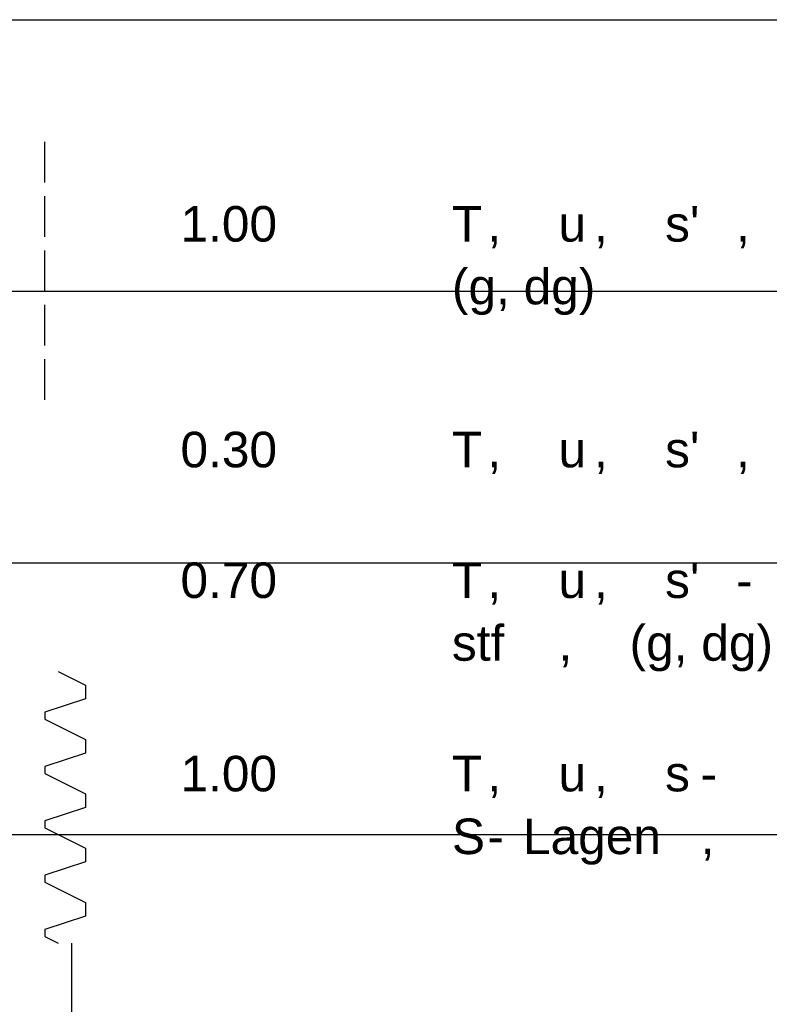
# Model space of a CAD drawing. Extents: x 20 to 841, y 890 to 1189.
# Tile 25 of 50: x 239 to 266, y 1067 to 1103. Entities that reach past the tile are written whole.
import ezdxf

# ---------------------------------------------------------------- set-up
doc = ezdxf.new("R2010")
doc.units = 0
doc.styles.add('Arial', font='Arial')

msp = doc.modelspace()

# ---------------------------------------------------------------- linework, layer by layer
at = {"layer": 'WBMassGr', "color": 7, "linetype": 'CONTINUOUS'}
for points in [[(46, 1103), (705, 1103)], [(46, 1093), (705, 1093)], [(46, 1083), (705, 1083)], [(46, 1073), (705, 1073)]]:
    msp.add_lwpolyline(points, dxfattribs=at)
at = {"layer": 'WBObjSy', "color": 7, "linetype": 'CONTINUOUS'}
for points in [[(239.794, 1097), (239.794, 1098.5)], [(239.794, 1095), (239.794, 1096.5)], [(239.794, 1093), (239.794, 1094.5)], [(239.794, 1091), (239.794, 1092.5)], [(239.794, 1089), (239.794, 1090.5)], [(240.294, 1079), (241.294, 1078.5)], [(241.294, 1078.5), (241.294, 1078)], [(241.294, 1078), (239.794, 1077.5)], [(239.794, 1077.5), (239.794, 1077.25)], [(239.794, 1077.25), (240.294, 1077)], [(240.294, 1077), (241.294, 1076.5)], [(241.294, 1076.5), (241.294, 1076)], [(241.294, 1076), (239.794, 1075.5)], [(239.794, 1075.5), (239.794, 1075.25)], [(239.794, 1075.25), (240.294, 1075)], [(240.294, 1075), (241.294, 1074.5)], [(241.294, 1074.5), (241.294, 1074)], [(241.294, 1074), (239.794, 1073.5)], [(239.794, 1073.5), (239.794, 1073.25)], [(239.794, 1073.25), (240.294, 1073)], [(240.294, 1073), (241.294, 1072.5)], [(241.294, 1072.5), (241.294, 1072)], [(241.294, 1072), (239.794, 1071.5)], [(239.794, 1071.5), (239.794, 1071.25)], [(239.794, 1071.25), (240.294, 1071)], [(240.294, 1071), (241.294, 1070.5)], [(241.294, 1070.5), (241.294, 1070)], [(241.294, 1070), (239.794, 1069.5)], [(239.794, 1069.5), (239.794, 1069.25)], [(239.794, 1069.25), (240.294, 1069)], [(240.794, 1067), (240.794, 1069)], [(240.794, 1065), (240.794, 1067)]]:
    msp.add_lwpolyline(points, dxfattribs=at)

# ---------------------------------------------------------------- texts
at = {"layer": 'WBObjTx', "color": 7, "style": 'Arial'}
for s, height, p in [("s'", 1.3088, (262.647, 1094.83)), ('1.00', 1.3088, (244.794, 1094.83)), ('T', 1.309, (254.794, 1094.83)), ('u', 1.309, (258.72, 1094.83)), (', ', 1.3088, (256.103, 1094.83)), (', ', 1.3088, (260.029, 1094.83)), (', ', 1.3088, (265.264, 1094.83)), ('(g, dg)', 1.3088, (254.794, 1092.52)), ("s'", 1.3088, (262.647, 1086.52)), ('0.30', 1.3088, (244.794, 1086.52)), ('T', 1.309, (254.794, 1086.52)), ('u', 1.309, (258.72, 1086.52)), (', ', 1.3088, (256.103, 1086.52)), (', ', 1.3088, (260.029, 1086.52)), (', ', 1.3088, (265.264, 1086.52)), ('0.70', 1.3088, (244.794, 1081.71)), ('T', 1.309, (254.794, 1081.71)), ("s'", 1.3088, (262.647, 1081.71)), ('u', 1.309, (258.72, 1081.71)), ('- ', 1.3088, (265.264, 1081.71)), (', ', 1.3088, (256.103, 1081.71)), (', ', 1.3088, (260.029, 1081.71)), ('stf', 1.3088, (254.794, 1079.4)), ('(g, dg)', 1.3088, (261.338, 1079.4)), (', ', 1.3088, (258.72, 1079.4)), ('1.00', 1.3088, (244.794, 1074.59)), ('T', 1.309, (254.794, 1074.59)), ('u', 1.309, (258.72, 1074.59)), ('s', 1.309, (262.647, 1074.59)), (', ', 1.3088, (256.103, 1074.59)), (', ', 1.3088, (260.029, 1074.59)), ('- ', 1.3088, (263.955, 1074.59)), ('S', 1.309, (254.794, 1072.28)), ('Lagen', 1.3088, (257.411, 1072.28)), ('-', 1.309, (256.103, 1072.28)), (', ', 1.3088, (263.955, 1072.28))]:
    msp.add_text(s, height=height, dxfattribs=at).set_placement(p)

doc.saveas('drawing.dxf')
